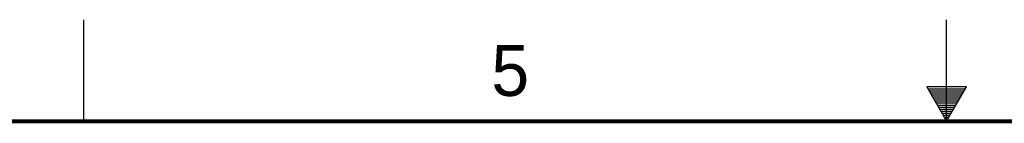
# Model space of a CAD drawing. Header units: inches. Extents: x 0 to 34, y 0 to 22.
# Tile 42 of 64: x 12.4 to 17.3, y 21.5 to 22. Entities that reach past the tile are written whole.
import ezdxf

# ---------------------------------------------------------------- set-up
doc = ezdxf.new("R2010")
doc.units = ezdxf.units.IN
doc.header["$LTSCALE"] = 1.87
doc.header["$MEASUREMENT"] = 0
doc.layers.get('0').update_dxf_attribs({"linetype": 'CONTINUOUS'})
doc.styles.get("Standard").update_dxf_attribs({"font": 'txt', "width": 0.8})

msp = doc.modelspace()

# ---------------------------------------------------------------- linework, layer by layer
at = {"color": 2, "linetype": 'CONTINUOUS'}
for p, q in [((12.75, 21.5), (12.75, 22)), ((17, 21.5), (17, 22)), ((16.902, 21.6697), (17, 21.5)), ((17.098, 21.6697), (16.902, 21.6697)), ((16.9076, 21.66), (17.0924, 21.66)), ((16.9134, 21.65), (17.0866, 21.65)), ((16.9192, 21.64), (17.0808, 21.64)), ((16.925, 21.63), (17.0751, 21.63)), ((17, 21.5), (17.098, 21.6697)), ((16.9307, 21.62), (17.0693, 21.62)), ((16.9365, 21.61), (17.0635, 21.61)), ((16.9423, 21.6), (17.0578, 21.6)), ((16.9481, 21.59), (17.052, 21.59)), ((16.9538, 21.58), (17.0462, 21.58)), ((16.9596, 21.57), (17.0404, 21.57)), ((16.9654, 21.56), (17.0347, 21.56)), ((16.9712, 21.55), (17.0289, 21.55)), ((16.9769, 21.54), (17.0231, 21.54)), ((16.9827, 21.53), (17.0173, 21.53)), ((16.9885, 21.52), (17.0116, 21.52)), ((16.9942, 21.51), (17.0058, 21.51))]:
    msp.add_line(p, q, dxfattribs=at)
at = {"color": 7, "linetype": 'CONTINUOUS', "const_width": 0.02}
msp.add_lwpolyline([(33.5, 21.5), (0.5, 21.5)], dxfattribs=at)

# ---------------------------------------------------------------- texts
at = {"color": 2, "linetype": 'CONTINUOUS'}
msp.add_text('5', height=0.25, dxfattribs=at).set_placement((14.7577, 21.6247))

doc.saveas('drawing.dxf')
